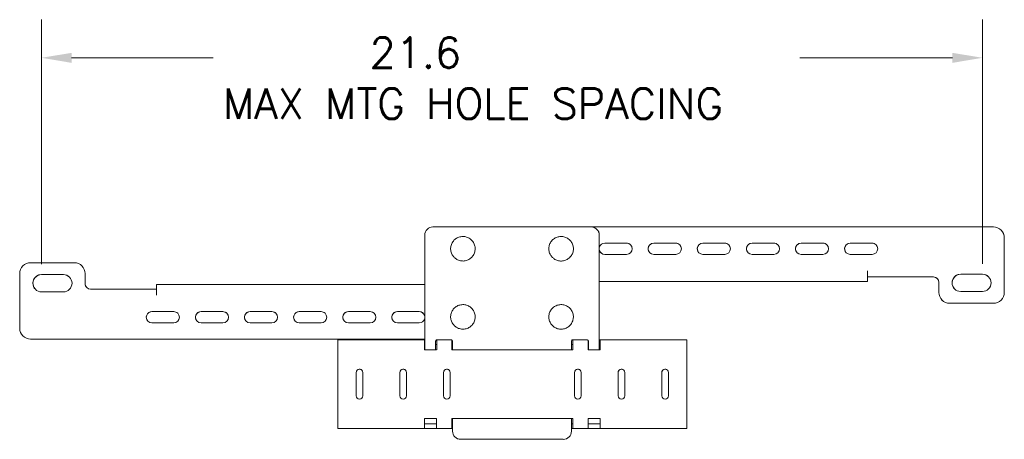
# Model space of a CAD drawing. Header units: inches. Extents: x 7.1 to 94.2, y 4.7 to 56.4.
# Tile 7 of 7: x 74.9 to 94.2, y 47.9 to 56.1. Entities that reach past the tile are written whole.
import ezdxf

# ---------------------------------------------------------------- set-up
doc = ezdxf.new("R2010")
doc.units = ezdxf.units.IN
doc.header["$LTSCALE"] = 6
doc.header["$MEASUREMENT"] = 0
doc.layers.add('Dimension (ANSI)', color=7, linetype='Continuous', lineweight=5)
doc.layers.add('Visible (ANSI)', color=7, linetype='Continuous', lineweight=5)
doc.styles.add('ROMANS', font='romans.shx')
doc.dimstyles.new('Default (ANSI)', dxfattribs={"dimscale": 6, "dimtxt": 0.1, "dimasz": 0.098425, "dimexe": 0.125, "dimexo": 0.0625, "dimgap": 0.031496, "dimtad": 0, "dimtih": 1, "dimtoh": 1, "dimdec": 3, "dimrnd": 1e-08, "dimzin": 0, "dimdsep": 46, "dimtxsty": 'ROMANS', "dimcen": 0.09, "dimdle": 0.393701, "dimclrd": 256, "dimclre": 256, "dimclrt": 256, "dimadec": 0, "dimazin": 0, "dimtfac": 1, "dimtofl": 0, "dimtmove": 0, "dimatfit": 3, "dimfxl": 1, "dimtolj": 1, "dimtzin": 0, "dimlwd": -1, "dimlwe": -1, "dimarcsym": 0})

# ---------------------------------------------------------------- blocks, each defined once
blk = doc.blocks.new('*D4')
at = {"layer": 'Defpoints', "color": 0, "transparency": 16777216}
for p in [(93.76, 55.367), (75.28, 50.937), (93.76, 50.944)]:
    blk.add_point(p, dxfattribs=at)
at = {"layer": 'Dimension (ANSI)', "transparency": 16777216}
for p, q in [((75.28, 51.312), (75.28, 56.117)), ((93.76, 51.319), (93.76, 56.117)), ((75.871, 55.367), (78.653, 55.367)), ((93.17, 55.367), (90.174, 55.367))]:
    blk.add_line(p, q, dxfattribs=at)
for points in [[(75.871, 55.465), (75.871, 55.268), (75.28, 55.367)], [(93.17, 55.465), (93.17, 55.268), (93.76, 55.367)]]:
    blk.add_solid(points, dxfattribs=at)
at = {"layer": 'Dimension (ANSI)', "transparency": 16777216, "insert": (78.842, 55.767), "char_height": 0.6, "attachment_point": 1, "style": 'ROMANS'}
blk.add_mtext('\\A1;\\Fromans|b0|i0;\\H0.6000;       21.6\\P\\Fromans|b0|i0;\\H0.6000;MAX MTG HOLE SPACING', dxfattribs=at)

msp = doc.modelspace()

# ---------------------------------------------------------------- linework, layer by layer
at = {"layer": 'Visible (ANSI)'}
for p, q in [((86.074, 52.043), (82.967, 52.043)), ((86.077, 52.043), (92.148, 52.042)), ((92.233, 52.042), (92.413, 52.042)), ((92.561, 52.042), (93.975, 52.042)), ((82.806, 51.882), (82.806, 49.653)), ((86.188, 51.996), (86.188, 51.996)), ((86.235, 49.653), (86.235, 51.882)), ((86.235, 49.653), (86.235, 51.882)), ((94.126, 51.979), (94.126, 51.98)), ((94.189, 51.828), (94.189, 50.757)), ((94.189, 50.757), (94.189, 51.828)), ((83.727, 51.785), (83.727, 51.785)), ((85.655, 51.785), (85.655, 51.785)), ((86.77, 51.726), (86.342, 51.726)), ((86.342, 51.726), (86.77, 51.726)), ((87.735, 51.726), (87.306, 51.726)), ((87.306, 51.726), (87.735, 51.726)), ((88.27, 51.726), (88.699, 51.725)), ((88.699, 51.725), (88.27, 51.725)), ((89.663, 51.725), (89.235, 51.725)), ((89.235, 51.725), (89.663, 51.725)), ((90.628, 51.725), (90.199, 51.725)), ((90.199, 51.725), (90.628, 51.725)), ((91.592, 51.725), (91.163, 51.725)), ((91.163, 51.725), (91.592, 51.725)), ((83.385, 51.444), (83.385, 51.444)), ((85.314, 51.444), (85.314, 51.444)), ((86.77, 51.503), (86.342, 51.503)), ((87.735, 51.503), (87.306, 51.503)), ((88.699, 51.503), (88.27, 51.503)), ((89.663, 51.503), (89.235, 51.503)), ((90.628, 51.503), (90.199, 51.503)), ((91.592, 51.502), (91.163, 51.502)), ((75.066, 51.339), (75.923, 51.339)), ((76.075, 51.276), (76.075, 51.276)), ((74.852, 50.053), (74.852, 51.125)), ((75.28, 51.107), (75.709, 51.107)), ((75.709, 51.107), (75.28, 51.107)), ((76.137, 50.928), (76.137, 51.125)), ((76.137, 51.125), (76.137, 50.928)), ((91.505, 51.181), (91.505, 51.181)), ((91.505, 51.181), (91.505, 51.181)), ((91.505, 51.181), (91.505, 51.06)), ((91.505, 51.181), (91.505, 51.181)), ((91.505, 51.181), (91.505, 51.181)), ((91.505, 51.181), (91.505, 51.181)), ((91.505, 51.06), (91.505, 51.06)), ((91.505, 51.06), (91.505, 50.971)), ((91.505, 51.06), (92.148, 51.06)), ((91.505, 51.06), (92.148, 51.06)), ((91.505, 51.06), (91.505, 51.06)), ((92.413, 51.06), (92.233, 51.06)), ((92.296, 51.06), (92.476, 51.06)), ((92.796, 51.06), (92.561, 51.06)), ((92.561, 51.06), (92.796, 51.06)), ((93.332, 51.114), (93.76, 51.114)), ((93.76, 51.114), (93.332, 51.114)), ((82.806, 50.91), (77.536, 50.91)), ((91.398, 50.971), (86.235, 50.971)), ((86.235, 50.909), (86.235, 50.91)), ((86.235, 50.91), (86.235, 50.91)), ((86.235, 50.82), (86.235, 50.909)), ((91.505, 50.971), (91.505, 50.971)), ((92.903, 50.757), (92.903, 50.953)), ((75.709, 50.767), (75.28, 50.767)), ((76.245, 50.821), (76.479, 50.821)), ((76.627, 50.821), (76.808, 50.821)), ((77.536, 50.821), (76.893, 50.821)), ((77.536, 50.821), (77.536, 50.7)), ((77.536, 50.7), (77.536, 50.821)), ((77.536, 50.821), (77.536, 50.821)), ((77.536, 50.7), (77.536, 50.7)), ((77.536, 50.7), (77.536, 50.7)), ((86.235, 50.82), (86.235, 50.82)), ((86.235, 50.052), (86.235, 50.7)), ((86.235, 50.052), (86.235, 50.7)), ((93.76, 50.774), (93.332, 50.774)), ((92.966, 50.605), (92.966, 50.605)), ((93.975, 50.542), (93.117, 50.542)), ((93.117, 50.542), (93.975, 50.542)), ((77.877, 50.379), (77.449, 50.379)), ((77.449, 50.379), (77.877, 50.379)), ((78.842, 50.379), (78.413, 50.379)), ((78.413, 50.379), (78.842, 50.379)), ((79.377, 50.379), (79.806, 50.379)), ((79.806, 50.379), (79.377, 50.379)), ((80.77, 50.378), (80.342, 50.379)), ((80.342, 50.379), (80.77, 50.379)), ((81.735, 50.378), (81.306, 50.378)), ((81.306, 50.378), (81.735, 50.378)), ((82.699, 50.378), (82.27, 50.378)), ((82.27, 50.378), (82.699, 50.378)), ((83.727, 50.445), (83.727, 50.445)), ((85.655, 50.445), (85.655, 50.445)), ((77.877, 50.156), (77.449, 50.156)), ((78.842, 50.156), (78.413, 50.156)), ((79.806, 50.156), (79.377, 50.156)), ((80.77, 50.156), (80.342, 50.156)), ((81.735, 50.156), (81.306, 50.156)), ((82.699, 50.156), (82.27, 50.156)), ((83.385, 50.105), (83.385, 50.105)), ((85.314, 50.105), (85.314, 50.105)), ((74.914, 49.902), (74.914, 49.902)), ((76.479, 49.839), (75.066, 49.839)), ((75.066, 49.839), (76.479, 49.839)), ((76.745, 49.839), (76.564, 49.839)), ((76.808, 49.839), (76.627, 49.839)), ((76.893, 49.839), (82.806, 49.838)), ((82.806, 49.838), (76.893, 49.839)), ((82.8, 49.824), (81.099, 49.824)), ((82.8, 49.824), (82.8, 49.824)), ((82.8, 49.824), (82.806, 49.824)), ((82.8, 49.824), (82.8, 49.735)), ((82.806, 49.735), (82.8, 49.735)), ((82.8, 49.735), (82.8, 49.735)), ((83.02, 49.653), (83.02, 49.797)), ((83.02, 49.653), (83.02, 49.797)), ((83.041, 49.735), (83.02, 49.735)), ((83.326, 49.824), (83.046, 49.824)), ((83.047, 49.824), (83.326, 49.824)), ((83.047, 49.824), (83.326, 49.824)), ((83.339, 49.821), (83.339, 49.735)), ((83.352, 49.735), (83.339, 49.735)), ((83.339, 49.735), (83.339, 49.735)), ((83.352, 49.797), (83.352, 49.628)), ((85.688, 49.628), (85.688, 49.797)), ((85.688, 49.628), (85.688, 49.797)), ((85.715, 49.735), (85.688, 49.735)), ((85.714, 49.824), (85.715, 49.824)), ((85.994, 49.824), (85.715, 49.824)), ((85.715, 49.824), (85.993, 49.824)), ((85.715, 49.824), (85.994, 49.824)), ((86.014, 49.815), (86.014, 49.735)), ((86.02, 49.735), (86.014, 49.735)), ((86.014, 49.735), (86.014, 49.735)), ((86.02, 49.797), (86.02, 49.653)), ((86.235, 49.824), (86.255, 49.824)), ((86.255, 49.735), (86.235, 49.735)), ((87.956, 49.824), (86.255, 49.824)), ((87.956, 49.734), (87.956, 49.824)), ((87.956, 49.824), (87.956, 49.824)), ((87.956, 49.734), (87.956, 49.735)), ((81.099, 49.615), (81.098, 48.293)), ((83.04, 49.628), (82.799, 49.628)), ((85.715, 49.628), (83.339, 49.628)), ((86.255, 49.628), (86.014, 49.628)), ((87.956, 48.293), (87.956, 49.614)), ((87.956, 48.293), (87.956, 49.614)), ((81.463, 49.184), (81.463, 48.723)), ((81.463, 48.723), (81.463, 49.184)), ((81.591, 49.184), (81.591, 48.723)), ((82.32, 49.184), (82.32, 48.723)), ((82.32, 48.723), (82.32, 49.184)), ((82.449, 49.184), (82.449, 48.723)), ((83.177, 49.184), (83.177, 48.723)), ((83.177, 48.723), (83.177, 49.184)), ((83.306, 49.184), (83.306, 48.723)), ((85.749, 49.184), (85.749, 48.723)), ((85.749, 48.723), (85.749, 49.184)), ((85.877, 49.184), (85.877, 48.723)), ((86.606, 49.184), (86.606, 48.723)), ((86.606, 48.723), (86.606, 49.184)), ((86.734, 49.184), (86.734, 48.723)), ((87.463, 49.184), (87.463, 48.723)), ((87.463, 48.723), (87.463, 49.184)), ((87.591, 49.184), (87.591, 48.723)), ((82.799, 48.28), (82.799, 48.28)), ((83.04, 48.279), (82.799, 48.28)), ((82.799, 48.28), (83.04, 48.28)), ((82.799, 48.172), (82.799, 48.172)), ((82.799, 48.172), (83.04, 48.172)), ((82.799, 48.083), (82.799, 48.172)), ((83.339, 48.279), (83.339, 48.28)), ((83.339, 48.28), (85.715, 48.279)), ((83.352, 48.279), (83.339, 48.279)), ((83.339, 48.172), (83.339, 48.172)), ((83.339, 48.172), (83.352, 48.172)), ((83.339, 48.083), (83.339, 48.172)), ((83.352, 48.279), (83.352, 48.03)), ((85.715, 48.279), (85.688, 48.279)), ((85.688, 48.029), (85.688, 48.279)), ((85.688, 48.029), (85.688, 48.279)), ((85.688, 48.172), (85.715, 48.172)), ((86.014, 48.279), (86.014, 48.279)), ((86.255, 48.279), (86.014, 48.279)), ((86.014, 48.279), (86.255, 48.279)), ((86.014, 48.172), (86.014, 48.172)), ((86.014, 48.172), (86.255, 48.172)), ((86.014, 48.083), (86.014, 48.172)), ((87.956, 48.172), (87.956, 48.082)), ((87.956, 48.172), (87.956, 48.172)), ((81.099, 48.083), (81.099, 48.083)), ((81.575, 48.083), (81.313, 48.083)), ((82.799, 48.083), (82.799, 48.083)), ((83.04, 48.083), (82.799, 48.083)), ((83.04, 48.083), (83.04, 48.083)), ((83.339, 48.083), (83.339, 48.083)), ((83.352, 48.083), (83.339, 48.083)), ((85.715, 48.083), (85.688, 48.083)), ((85.715, 48.083), (85.715, 48.083)), ((86.014, 48.083), (86.014, 48.083)), ((86.255, 48.083), (86.014, 48.083)), ((86.255, 48.083), (86.255, 48.083)), ((87.742, 48.082), (87.48, 48.082)), ((87.956, 48.083), (87.956, 48.082)), ((83.399, 47.916), (83.399, 47.916)), ((83.513, 47.869), (85.527, 47.869)), ((83.513, 47.869), (85.527, 47.869))]:
    msp.add_line(p, q, dxfattribs=at)
for centre, radius, start, end in [((82.967, 51.882), 0.161, 89.9966, 179.9966), ((86.074, 51.882), 0.161, 359.9966, 89.9966), ((93.975, 51.828), 0.214, 359.9966, 89.9966), ((86.074, 51.882), 0.161, 359.9966, 44.9477), ((93.975, 51.828), 0.214, 359.9966, 44.9477), ((86.342, 51.614), 0.111, 89.9966, 164.1125), ((86.342, 51.614), 0.111, 89.9966, 164.0543), ((86.77, 51.614), 0.111, 44.959, 89.9966), ((86.77, 51.614), 0.111, 269.9966, 89.9966), ((87.306, 51.614), 0.111, 89.9966, 224.9364), ((87.306, 51.614), 0.111, 89.9966, 269.9966), ((87.735, 51.614), 0.111, 44.959, 89.9966), ((87.735, 51.614), 0.111, 269.9966, 89.9966), ((88.27, 51.614), 0.111, 89.9966, 269.9966), ((88.27, 51.614), 0.111, 89.9966, 224.9364), ((88.699, 51.614), 0.111, 44.959, 89.9966), ((88.699, 51.614), 0.111, 269.9966, 89.9966), ((89.235, 51.614), 0.111, 89.9966, 224.9364), ((89.235, 51.614), 0.111, 89.9966, 269.9966), ((89.663, 51.614), 0.111, 44.959, 89.9966), ((89.663, 51.614), 0.111, 269.9966, 89.9966), ((90.199, 51.614), 0.111, 89.9966, 224.9364), ((90.199, 51.614), 0.111, 89.9966, 269.9966), ((90.628, 51.614), 0.111, 44.959, 89.9966), ((90.628, 51.614), 0.111, 269.9966, 89.9966), ((91.163, 51.614), 0.111, 89.9966, 224.9364), ((91.163, 51.614), 0.111, 89.9966, 269.9966), ((91.592, 51.614), 0.111, 44.959, 89.9966), ((91.592, 51.614), 0.111, 269.9966, 89.9966), ((86.342, 51.614), 0.111, 195.8808, 224.9364), ((86.342, 51.614), 0.111, 195.939, 269.9966), ((75.066, 51.125), 0.214, 89.9966, 179.9966), ((75.923, 51.125), 0.214, 359.9966, 89.9966), ((75.923, 51.125), 0.214, 359.9966, 44.9477), ((75.28, 50.937), 0.17, 89.9966, 269.9966), ((75.28, 50.937), 0.17, 89.9966, 224.9403), ((75.709, 50.937), 0.17, 269.9966, 89.9966), ((75.709, 50.937), 0.17, 44.9551, 89.9966), ((92.796, 50.953), 0.107, 44.9594, 89.9966), ((92.796, 50.953), 0.107, 359.9966, 89.9966), ((93.332, 50.944), 0.17, 89.9966, 269.9966), ((93.332, 50.944), 0.17, 89.9966, 224.9403), ((93.76, 50.944), 0.17, 269.9966, 89.9966), ((93.76, 50.944), 0.17, 44.9551, 89.9966), ((76.245, 50.928), 0.107, 179.9966, 224.9359), ((76.245, 50.928), 0.107, 179.9966, 269.9966), ((93.117, 50.757), 0.214, 179.9966, 269.9966), ((93.975, 50.757), 0.214, 269.9966, 359.9966), ((93.975, 50.757), 0.214, 269.9966, 359.9966), ((77.449, 50.267), 0.111, 89.9966, 224.9364), ((77.449, 50.267), 0.111, 89.9966, 269.9966), ((77.877, 50.267), 0.111, 269.9966, 89.9966), ((77.877, 50.267), 0.111, 44.959, 89.9966), ((78.413, 50.267), 0.111, 89.9966, 224.9364), ((78.413, 50.267), 0.111, 89.9966, 269.9966), ((78.842, 50.267), 0.111, 44.959, 89.9966), ((78.842, 50.267), 0.111, 269.9966, 89.9966), ((79.377, 50.267), 0.111, 89.9966, 224.9364), ((79.377, 50.267), 0.111, 89.9966, 269.9966), ((79.806, 50.267), 0.111, 44.959, 89.9966), ((79.806, 50.267), 0.111, 269.9966, 89.9966), ((80.342, 50.267), 0.111, 89.9966, 224.9364), ((80.342, 50.267), 0.111, 89.9966, 269.9966), ((80.77, 50.267), 0.111, 269.9966, 89.9966), ((80.77, 50.267), 0.111, 44.959, 89.9966), ((81.306, 50.267), 0.111, 89.9966, 224.9364), ((81.306, 50.267), 0.111, 89.9966, 269.9966), ((81.735, 50.267), 0.111, 44.959, 89.9966), ((81.735, 50.267), 0.111, 269.9966, 89.9966), ((82.27, 50.267), 0.111, 89.9966, 224.9364), ((82.27, 50.267), 0.111, 89.9966, 269.9966), ((82.699, 50.267), 0.111, 44.959, 89.9966), ((82.699, 50.267), 0.111, 15.997, 89.9966), ((82.699, 50.267), 0.111, 269.9966, 343.9963), ((75.066, 50.053), 0.214, 179.9966, 269.9966), ((86.02, 50.052), 0.214, 359.0216, 359.9966), ((83.047, 49.797), 0.0268, 89.9966, 179.9966), ((83.047, 49.797), 0.0268, 89.9966, 179.9966), ((83.326, 49.797), 0.0268, 359.9966, 89.9966), ((83.326, 49.797), 0.0268, 65.7474, 89.9966), ((83.326, 49.797), 0.0268, 44.9947, 59.4659), ((85.715, 49.797), 0.0268, 89.9966, 179.9966), ((85.715, 49.797), 0.0268, 89.9966, 179.9966), ((85.993, 49.797), 0.0268, 359.9966, 89.9966), ((85.994, 49.797), 0.0268, 65.7474, 89.9966), ((82.913, 49.653), 0.107, 179.9966, 193.3945), ((82.913, 49.653), 0.107, 346.5988, 359.9966), ((82.913, 49.653), 0.107, 346.6159, 359.9966), ((86.127, 49.653), 0.107, 179.9966, 193.3945), ((86.127, 49.653), 0.107, 346.5988, 359.9966), ((86.127, 49.653), 0.107, 346.6159, 359.9966), ((81.527, 49.184), 0.0643, 359.9966, 179.9966), ((81.527, 49.184), 0.0643, 44.9673, 179.9966), ((82.384, 49.184), 0.0643, 44.9673, 179.9966), ((82.384, 49.184), 0.0643, 359.9966, 179.9966), ((83.241, 49.184), 0.0643, 44.9673, 179.9966), ((83.241, 49.184), 0.0643, 359.9966, 179.9966), ((85.813, 49.184), 0.0643, 44.9673, 179.9966), ((85.813, 49.184), 0.0643, 359.9966, 179.9966), ((86.67, 49.184), 0.0643, 44.9673, 179.9966), ((86.67, 49.184), 0.0643, 359.9966, 179.9966), ((87.527, 49.184), 0.0643, 44.9673, 179.9966), ((87.527, 49.184), 0.0643, 359.9966, 179.9966), ((81.527, 48.723), 0.0643, 179.9966, 359.9966), ((81.527, 48.723), 0.0643, 179.9966, 224.9281), ((82.384, 48.723), 0.0643, 179.9966, 224.9281), ((82.384, 48.723), 0.0643, 179.9966, 359.9966), ((83.241, 48.723), 0.0643, 179.9966, 224.9281), ((83.241, 48.723), 0.0643, 179.9966, 359.9966), ((85.813, 48.723), 0.0643, 179.9966, 224.9281), ((85.813, 48.723), 0.0643, 179.9966, 359.9966), ((86.67, 48.723), 0.0643, 179.9966, 224.9281), ((86.67, 48.723), 0.0643, 179.9966, 359.9966), ((87.527, 48.723), 0.0643, 179.9966, 224.9281), ((87.527, 48.723), 0.0643, 179.9966, 359.9966), ((83.513, 48.03), 0.161, 179.9966, 269.9966), ((85.527, 48.029), 0.161, 269.9966, 359.9966), ((85.527, 48.029), 0.161, 269.9966, 359.9966), ((83.513, 48.03), 0.161, 224.9477, 269.9966)]:
    msp.add_arc(centre, radius, start, end, dxfattribs=at)
for centre, major_axis, ratio, start_param, end_param in [((92.148, 52.042), (0.121, 0), 0.000349, 4.712737, 5.498135), ((92.562, 52.042), (0.21, 0), 0.000349, 1.571145, 2.356543), ((91.505, 51.181), (0, -0.21), 0.000348, 4.71204, 6.282837), ((91.505, 51.181), (0, -0.121), 0.000348, 4.71204, 6.282837), ((92.148, 51.06), (0.21, 0), 0.000349, 4.712737, 5.498135), ((92.148, 51.06), (0.121, 0), 0.000349, 4.712737, 5.498135), ((92.561, 51.06), (-0.21, 0), 0.000349, 4.712737, 5.498135), ((92.561, 51.06), (0.121, 0), 0.000349, 1.571145, 2.356543), ((77.536, 50.7), (0, 0.21), 0.000348, 0, 1.570448), ((86.235, 50.7), (0, 0.21), 0.000348, 6.282837, 7.853633), ((91.398, 50.971), (0.107, 0), 0.000349, 4.712737, 6.283533), ((76.479, 50.821), (0.21, 0), 0.000349, 0.785746, 1.571144), ((76.893, 50.821), (-0.121, 0), 0.000349, 0.785746, 1.571144), ((86.128, 50.82), (0.107, 0), 0.000349, 6.245094, 6.283533), ((86.235, 50.7), (0, 0.121), 0.000348, 6.282837, 7.853633), ((93.117, 50.757), (-0.152, -0.151), 1, 0, 0.786253), ((75.066, 50.053), (-0.152, -0.151), 1, 0, 0.786253), ((76.479, 49.839), (-0.21, 0), 0.000349, 3.927338, 4.712737), ((76.479, 49.839), (-0.121, 0), 0.000349, 3.927338, 4.712737), ((76.893, 49.839), (0.21, 0), 0.000349, 3.927338, 4.712737), ((76.893, 49.839), (-0.121, 0), 0.000349, 0.785746, 1.571144), ((81.099, 49.615), (0, 0.21), 0.000348, 0, 1.570448), ((82.8, 49.615), (0, 0.21), 0.000348, 6.282837, 7.789716), ((82.8, 49.615), (0, 0.121), 0.000348, 6.282837, 7.742032), ((82.814, 49.735), (0.107, 0), 0.000349, 1.643372, 1.703737), ((83.004, 49.735), (0.107, 0), 0.000349, 1.224322, 1.419581), ((83.041, 49.615), (0, 0.21), 0.000348, 0.086656, 1.506531), ((83.339, 49.615), (0, 0.21), 0.000348, 0.188138, 1.506531), ((83.339, 49.615), (0, 0.121), 0.000348, 6.282837, 7.742032), ((83.385, 49.735), (0.107, 0), 0.000349, 1.879607, 2.011483), ((85.67, 49.735), (0.107, 0), 0.000349, 1.137058, 1.401263), ((85.715, 49.614), (0, 0.21), 0.000348, 0, 1.506531), ((86.014, 49.614), (0, 0.21), 0.000348, 0.299093, 1.506531), ((86.014, 49.614), (0, 0.121), 0.000348, 6.282837, 7.742032), ((86.051, 49.735), (0.107, 0), 0.000349, 1.861374, 1.924679), ((86.241, 49.735), (0.107, 0), 0.000349, 1.445208, 1.634525), ((86.255, 49.614), (0, 0.21), 0.000348, 0, 1.506531), ((87.956, 49.614), (0, 0.21), 0.000348, 6.282837, 7.853633), ((87.956, 49.614), (0, 0.121), 0.000348, 6.282837, 7.853633), ((87.742, 49.734), (0.214, 0), 0.000349, 6.223788, 6.283533), ((81.099, 48.293), (0, -0.21), 0.000348, 4.71204, 6.282837), ((82.799, 48.293), (0, -0.121), 0.000348, 4.823381, 6.282837), ((82.799, 48.293), (0, -0.21), 0.000348, 4.775957, 6.282837), ((83.04, 48.293), (0, -0.21), 0.000348, 4.775957, 6.282837), ((83.339, 48.293), (0, -0.21), 0.000348, 4.775957, 6.282837), ((83.339, 48.293), (0, -0.121), 0.000348, 4.823381, 6.282837), ((85.715, 48.293), (0, -0.21), 0.000348, 4.775957, 6.282837), ((86.014, 48.293), (0, -0.121), 0.000348, 4.823381, 6.282837), ((86.014, 48.293), (0, -0.21), 0.000348, 4.775957, 6.282837), ((86.255, 48.293), (0, -0.21), 0.000348, 4.775957, 6.282837), ((87.956, 48.293), (0, -0.121), 0.000348, 4.71204, 6.282837), ((87.956, 48.293), (0, -0.21), 0.000348, 4.71204, 6.282837), ((81.313, 48.083), (-0.214, 0), 0.000349, 0.000348, 1.571144), ((81.671, 48.083), (0.107, 0), 0.000349, 0.664865, 2.68113), ((81.862, 48.083), (-0.107, 0), 0.000349, 3.806456, 6.142617), ((82.052, 48.083), (-0.107, 0), 0.000349, 3.806456, 6.142617), ((82.242, 48.083), (-0.107, 0), 0.000349, 3.806456, 6.142617), ((82.433, 48.083), (-0.107, 0), 0.000349, 3.806456, 6.142617), ((82.623, 48.083), (-0.107, 0), 0.000349, 3.806456, 6.142617), ((82.814, 48.083), (-0.107, 0), 0.000349, 3.806456, 6.142617), ((83.004, 48.083), (-0.107, 0), 0.000349, 3.806456, 6.142617), ((83.194, 48.083), (-0.107, 0), 0.000349, 3.806456, 6.142617), ((83.385, 48.083), (-0.107, 0), 0.000349, 5.021199, 6.142617), ((85.67, 48.083), (0.107, 0), 0.000349, 0.141265, 1.401263), ((85.86, 48.083), (0.107, 0), 0.000349, 0.141266, 2.477427), ((86.051, 48.083), (0.107, 0), 0.000349, 0.141266, 2.477427), ((86.241, 48.083), (0.107, 0), 0.000349, 0.141266, 2.477427), ((86.432, 48.083), (0.107, 0), 0.000349, 0.141266, 2.477427), ((86.622, 48.083), (0.107, 0), 0.000349, 0.141266, 2.477427), ((86.813, 48.083), (0.107, 0), 0.000349, 0.141266, 2.477427), ((87.003, 48.082), (0.107, 0), 0.000349, 0.141266, 2.477427), ((87.194, 48.082), (0.107, 0), 0.000349, 0.141266, 2.477427), ((87.384, 48.082), (0.107, 0), 0.000349, 0.461162, 2.477427), ((87.742, 48.083), (0.214, 0), 0.000349, 4.712737, 6.283533)]:
    msp.add_ellipse(centre, major_axis=major_axis, ratio=ratio, start_param=start_param, end_param=end_param, dxfattribs=at)
for points, knots in [([(83.727, 51.785), (83.709, 51.803), (83.687, 51.818), (83.641, 51.841), (83.617, 51.849), (83.566, 51.857), (83.54, 51.856), (83.489, 51.847), (83.464, 51.839), (83.419, 51.815), (83.399, 51.799), (83.363, 51.761), (83.349, 51.74), (83.327, 51.693), (83.32, 51.668), (83.314, 51.617), (83.315, 51.591), (83.325, 51.541), (83.334, 51.516), (83.358, 51.476), (83.371, 51.459), (83.385, 51.444)], [3.926136, 3.926136, 3.926136, 3.926136, 4.246136, 4.246136, 4.566136, 4.566136, 4.886136, 4.886136, 5.206136, 5.206136, 5.526136, 5.526136, 5.846136, 5.846136, 6.166136, 6.166136, 6.486136, 6.486136, 6.806136, 6.806136, 7.067729, 7.067729, 7.067729, 7.067729]), ([(85.655, 51.785), (85.637, 51.803), (85.616, 51.818), (85.57, 51.841), (85.545, 51.849), (85.494, 51.857), (85.468, 51.856), (85.418, 51.847), (85.393, 51.839), (85.348, 51.814), (85.327, 51.799), (85.292, 51.761), (85.277, 51.74), (85.255, 51.693), (85.248, 51.668), (85.242, 51.617), (85.243, 51.591), (85.254, 51.541), (85.263, 51.516), (85.286, 51.476), (85.299, 51.459), (85.314, 51.444)], [3.926136, 3.926136, 3.926136, 3.926136, 4.246136, 4.246136, 4.566136, 4.566136, 4.886136, 4.886136, 5.206136, 5.206136, 5.526136, 5.526136, 5.846136, 5.846136, 6.166136, 6.166136, 6.486136, 6.486136, 6.806136, 6.806136, 7.067729, 7.067729, 7.067729, 7.067729]), ([(83.727, 51.785), (83.745, 51.766), (83.76, 51.745), (83.783, 51.699), (83.791, 51.675), (83.798, 51.624), (83.798, 51.598), (83.789, 51.547), (83.78, 51.522), (83.756, 51.477), (83.74, 51.456), (83.703, 51.421), (83.681, 51.407), (83.634, 51.385), (83.609, 51.378), (83.558, 51.372), (83.532, 51.373), (83.482, 51.384), (83.458, 51.393), (83.417, 51.416), (83.4, 51.429), (83.385, 51.444)], [2.357049, 2.357049, 2.357049, 2.357049, 2.677049, 2.677049, 2.997049, 2.997049, 3.317049, 3.317049, 3.637049, 3.637049, 3.957049, 3.957049, 4.277049, 4.277049, 4.597049, 4.597049, 4.917049, 4.917049, 5.237049, 5.237049, 5.498642, 5.498642, 5.498642, 5.498642]), ([(85.655, 51.785), (85.673, 51.766), (85.689, 51.745), (85.712, 51.699), (85.72, 51.674), (85.727, 51.624), (85.727, 51.598), (85.718, 51.547), (85.709, 51.522), (85.685, 51.477), (85.669, 51.456), (85.631, 51.421), (85.61, 51.407), (85.563, 51.385), (85.538, 51.378), (85.487, 51.372), (85.461, 51.373), (85.41, 51.383), (85.386, 51.393), (85.346, 51.416), (85.329, 51.429), (85.314, 51.444)], [2.357049, 2.357049, 2.357049, 2.357049, 2.677049, 2.677049, 2.997049, 2.997049, 3.317049, 3.317049, 3.637049, 3.637049, 3.957049, 3.957049, 4.277049, 4.277049, 4.597049, 4.597049, 4.917049, 4.917049, 5.237049, 5.237049, 5.498642, 5.498642, 5.498642, 5.498642]), ([(83.727, 50.445), (83.708, 50.464), (83.687, 50.479), (83.641, 50.502), (83.617, 50.51), (83.566, 50.517), (83.54, 50.517), (83.489, 50.508), (83.464, 50.5), (83.419, 50.475), (83.398, 50.459), (83.363, 50.422), (83.348, 50.4), (83.327, 50.354), (83.32, 50.329), (83.314, 50.278), (83.315, 50.252), (83.325, 50.201), (83.334, 50.177), (83.358, 50.137), (83.371, 50.12), (83.385, 50.105)], [3.926136, 3.926136, 3.926136, 3.926136, 4.246136, 4.246136, 4.566136, 4.566136, 4.886136, 4.886136, 5.206136, 5.206136, 5.526136, 5.526136, 5.846136, 5.846136, 6.166136, 6.166136, 6.486136, 6.486136, 6.806136, 6.806136, 7.067729, 7.067729, 7.067729, 7.067729]), ([(85.655, 50.445), (85.637, 50.464), (85.616, 50.479), (85.57, 50.502), (85.545, 50.51), (85.494, 50.517), (85.468, 50.517), (85.418, 50.508), (85.393, 50.499), (85.348, 50.475), (85.327, 50.459), (85.292, 50.422), (85.277, 50.4), (85.255, 50.354), (85.248, 50.329), (85.242, 50.278), (85.243, 50.252), (85.254, 50.201), (85.263, 50.177), (85.286, 50.136), (85.299, 50.12), (85.314, 50.105)], [3.926136, 3.926136, 3.926136, 3.926136, 4.246136, 4.246136, 4.566136, 4.566136, 4.886136, 4.886136, 5.206136, 5.206136, 5.526136, 5.526136, 5.846136, 5.846136, 6.166136, 6.166136, 6.486136, 6.486136, 6.806136, 6.806136, 7.067729, 7.067729, 7.067729, 7.067729]), ([(83.727, 50.445), (83.745, 50.427), (83.76, 50.406), (83.783, 50.36), (83.791, 50.335), (83.798, 50.284), (83.798, 50.258), (83.789, 50.208), (83.78, 50.183), (83.756, 50.138), (83.74, 50.117), (83.703, 50.082), (83.681, 50.067), (83.634, 50.046), (83.609, 50.039), (83.558, 50.033), (83.532, 50.034), (83.482, 50.044), (83.457, 50.054), (83.417, 50.077), (83.4, 50.09), (83.385, 50.105)], [2.357049, 2.357049, 2.357049, 2.357049, 2.677049, 2.677049, 2.997049, 2.997049, 3.317049, 3.317049, 3.637049, 3.637049, 3.957049, 3.957049, 4.277049, 4.277049, 4.597049, 4.597049, 4.917049, 4.917049, 5.237049, 5.237049, 5.498642, 5.498642, 5.498642, 5.498642]), ([(85.655, 50.445), (85.673, 50.427), (85.689, 50.406), (85.712, 50.36), (85.719, 50.335), (85.727, 50.284), (85.726, 50.258), (85.717, 50.208), (85.709, 50.183), (85.684, 50.138), (85.669, 50.117), (85.631, 50.082), (85.61, 50.067), (85.563, 50.046), (85.538, 50.038), (85.487, 50.033), (85.461, 50.034), (85.41, 50.044), (85.386, 50.053), (85.346, 50.077), (85.329, 50.09), (85.314, 50.105)], [2.357049, 2.357049, 2.357049, 2.357049, 2.677049, 2.677049, 2.997049, 2.997049, 3.317049, 3.317049, 3.637049, 3.637049, 3.957049, 3.957049, 4.277049, 4.277049, 4.597049, 4.597049, 4.917049, 4.917049, 5.237049, 5.237049, 5.498642, 5.498642, 5.498642, 5.498642])]:
    msp.add_open_spline(points, degree=3, knots=knots, dxfattribs=at)

# ---------------------------------------------------------------- dimensions: what is measured, and where the dimension line sits
at = {"layer": 'Dimension (ANSI)'}
dim = msp.add_linear_dim(base=(93.76, 55.367), p1=(75.28, 50.937), p2=(93.76, 50.944), angle=180, text='\\Fromans|b0|i0;\\H0.6000;       <>\\P\\Fromans|b0|i0;\\H0.6000;MAX MTG HOLE SPACING', dimstyle='Default (ANSI)', override={"dimgap": 0.031496, "dimtih": 0, "dimtoh": 0, "dimdec": 1, "dimlfac": 1.166667, "dimtol": 0, "dimlim": 0, "dimtp": 0, "dimtm": 0, "dimtdec": 2, "dimatfit": 1, "dimtvp": -0.25}, dxfattribs=at)
dim.commit()
dim.dimension.update_dxf_attribs({"geometry": '*D4', "text_midpoint": (84.413, 55.367), "dimtype": 160})

doc.saveas('drawing.dxf')
